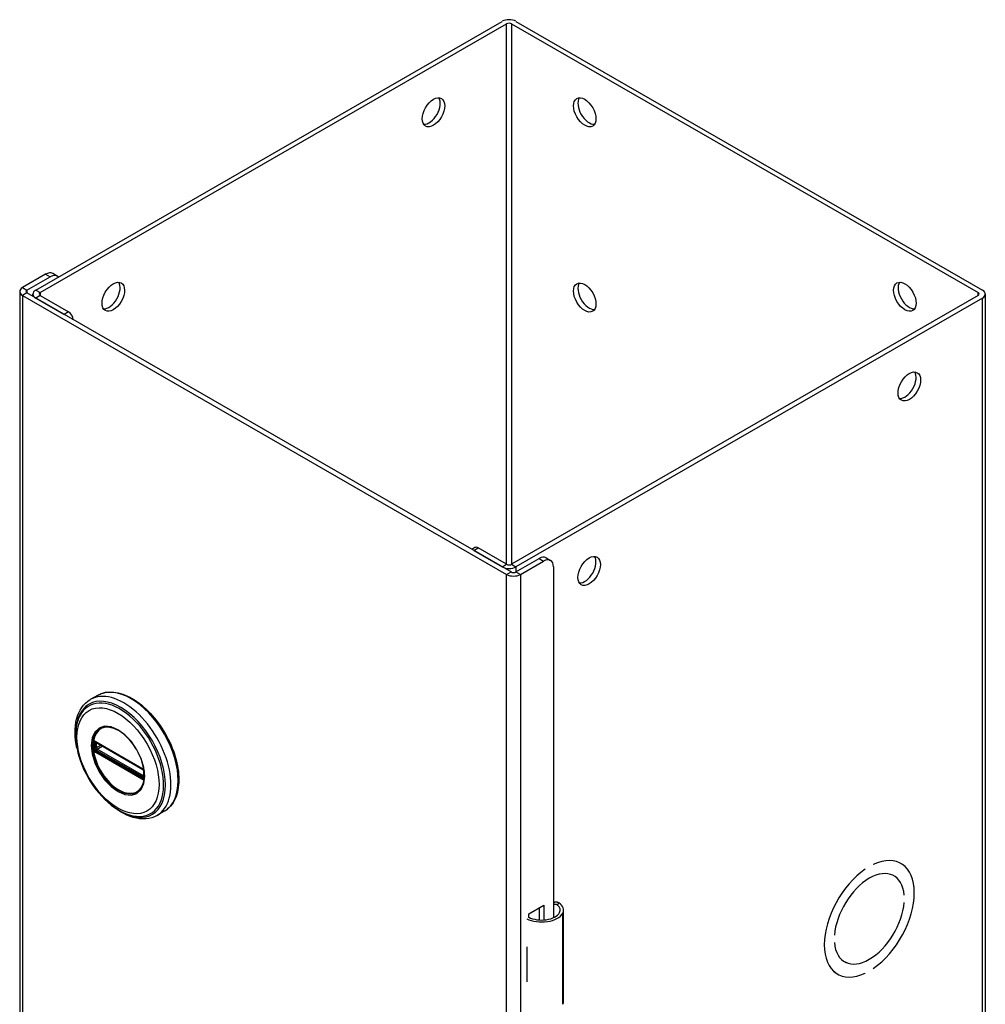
# Model space of a CAD drawing. Header units: inches. Extents: x 0.1 to 89.6, y -11 to 48.8.
# Tile 2 of 2: x 81.1 to 89.6, y 40.1 to 48.8. Entities that reach past the tile are written whole.
import ezdxf

# ---------------------------------------------------------------- set-up
doc = ezdxf.new("R2010")
doc.units = ezdxf.units.IN
doc.header["$MEASUREMENT"] = 0
doc.layers.add('Visible Edges(ANSI)', color=7, linetype='Continuous', lineweight=25)
doc.layers.add('Visible Tangent Edges(ANSI)', color=7, linetype='Continuous', lineweight=25)

msp = doc.modelspace()

# ---------------------------------------------------------------- linework, layer by layer
at = {"layer": 'Visible Edges(ANSI)'}
for p, q in [((81.1932, 46.4472), (85.3143, 48.8203)), ((81.2321, 46.4248), (85.3531, 48.7979)), ((85.397, 48.7979), (89.518, 46.4248)), ((85.4359, 48.8203), (89.5569, 46.4472)), ((81.2809, 46.5872), (81.0766, 46.4695)), ((81.1155, 46.4472), (81.3198, 46.5648)), ((81.3822, 46.571), (81.3433, 46.5934)), ((81.0514, 46.4345), (81.0514, 26.8134)), ((81.0766, 46.3995), (85.3531, 43.9368)), ((85.392, 43.9592), (81.1155, 46.4219)), ((81.168, 46.3916), (81.168, 46.4121)), ((81.1932, 46.3771), (81.4436, 46.233)), ((81.2321, 46.3995), (81.4824, 46.2554)), ((89.518, 46.3995), (85.397, 44.0264)), ((89.5569, 46.3771), (85.4359, 44.004)), ((89.5821, 46.4121), (89.5821, 26.791)), ((85.0729, 44.1735), (85.0464, 44.1582)), ((85.3531, 44.0264), (85.1028, 44.1705)), ((85.0639, 44.1481), (85.3143, 44.004)), ((85.4359, 43.9592), (85.6402, 44.0769)), ((85.7026, 44.083), (85.7415, 44.0606)), ((85.4748, 43.9368), (85.6791, 44.0545)), ((85.7675, 44.0032), (85.7675, 40.9066)), ((81.7395, 42.8692), (81.6755, 42.8323)), ((81.725, 42.4552), (81.72, 42.458)), ((81.725, 42.4552), (82.1331, 42.2202)), ((82.1401, 42.2124), (81.732, 42.4474)), ((82.1382, 42.2172), (82.1331, 42.2202)), ((82.1489, 42.2048), (82.1502, 42.2019)), ((82.149, 42.1596), (82.149, 42.1969)), ((82.1502, 42.2019), (82.1507, 42.2002)), ((82.1521, 42.1865), (82.1521, 42.1495)), ((82.1521, 42.1495), (82.152, 42.1436)), ((82.3289, 41.8457), (82.2649, 41.8088)), ((88.8324, 41.3865), (88.8377, 41.3834)), ((88.5216, 41.3337), (88.5217, 41.3337)), ((88.5217, 41.3337), (88.5217, 41.3337)), ((88.5924, 41.3744), (88.5924, 41.3745)), ((88.7706, 41.2778), (88.7753, 41.2751)), ((88.865, 41.1062), (88.8651, 41.1062)), ((88.8651, 41.1062), (88.865, 41.1061)), ((88.865, 41.0407), (88.8651, 41.0408)), ((85.5483, 40.9387), (85.6827, 41.016)), ((85.6438, 40.8857), (85.6438, 40.9937)), ((85.6827, 41.016), (85.6827, 40.8859)), ((85.857, 40.1697), (85.857, 40.9744)), ((85.5483, 40.9069), (85.5483, 40.9387)), ((88.249, 40.7514), (88.2491, 40.7514)), ((88.2491, 40.7514), (88.249, 40.7514)), ((88.249, 40.686), (88.2491, 40.686)), ((85.5328, 40.6466), (85.5328, 40.6152)), ((88.3341, 40.5197), (88.3388, 40.517)), ((88.5924, 40.4584), (88.5924, 40.4584)), ((85.5328, 40.3722), (85.5328, 40.3408)), ((88.2711, 40.4117), (88.2764, 40.4087)), ((88.5216, 40.4177), (88.5217, 40.4176)), ((88.5217, 40.4177), (88.5217, 40.4176))]:
    msp.add_line(p, q, dxfattribs=at)
at = {"layer": 'Visible Edges(ANSI)', "flags": 128}
for points in [[(81.7395, 42.8692), (81.7554, 42.8774), (81.7719, 42.8843), (81.7891, 42.8899), (81.8069, 42.8941), (81.8251, 42.8969), (81.8438, 42.8983), (81.863, 42.8984), (81.8824, 42.8971), (81.9021, 42.8945), (81.9221, 42.8905), (81.9423, 42.8853), (81.9627, 42.8788), (81.9832, 42.8711), (82.0037, 42.8622), (82.0243, 42.852), (82.0448, 42.8407), (82.0653, 42.8283), (82.0858, 42.8148), (82.106, 42.8002), (82.1261, 42.7845), (82.1459, 42.7679), (82.1655, 42.7503), (82.1848, 42.7318), (82.2037, 42.7124), (82.2222, 42.6922), (82.2403, 42.6713), (82.2579, 42.6496), (82.2749, 42.6272), (82.2914, 42.6042), (82.3074, 42.5806), (82.3226, 42.5565), (82.3373, 42.5319), (82.3512, 42.507), (82.3643, 42.4817), (82.3767, 42.4561), (82.3883, 42.4303), (82.3991, 42.4043), (82.4091, 42.3782), (82.4181, 42.352), (82.4263, 42.3258), (82.4336, 42.2998), (82.4399, 42.2738), (82.4453, 42.2481), (82.4497, 42.2225), (82.4532, 42.1973), (82.4556, 42.1725), (82.4571, 42.148), (82.4576, 42.124), (82.457, 42.1006), (82.4554, 42.0777), (82.4529, 42.0554), (82.4493, 42.0339), (82.4447, 42.013), (82.439, 41.9929), (82.4324, 41.9737), (82.4248, 41.9553), (82.4161, 41.9378), (82.4065, 41.9213), (82.3958, 41.9058), (82.3842, 41.8914), (82.3717, 41.8782), (82.3583, 41.8661), (82.344, 41.8552), (82.3289, 41.8457)], [(81.5574, 42.402), (81.5507, 42.4367), (81.5457, 42.471), (81.5425, 42.5047), (81.5411, 42.5377), (81.5416, 42.5698), (81.544, 42.601), (81.5484, 42.6312), (81.5546, 42.6602), (81.5629, 42.6878), (81.5731, 42.7141), (81.5853, 42.7387), (81.5996, 42.7616), (81.6158, 42.7826), (81.6339, 42.8015), (81.6539, 42.8181), (81.6755, 42.8323)], [(81.5847, 42.6926), (81.5782, 42.6794), (81.5723, 42.6657), (81.567, 42.6516), (81.5623, 42.637), (81.5547, 42.6065), (81.5495, 42.5746), (81.5467, 42.5415), (81.5462, 42.5071), (81.5479, 42.4718), (81.5519, 42.4357), (81.558, 42.399), (81.5663, 42.3619), (81.5767, 42.3244), (81.589, 42.2869), (81.6033, 42.2496), (81.6195, 42.2125), (81.6374, 42.176), (81.657, 42.1402), (81.6781, 42.1053), (81.7007, 42.0715), (81.7247, 42.0389), (81.7498, 42.0078), (81.776, 41.9783), (81.8032, 41.9505), (81.8312, 41.9247), (81.8598, 41.9009), (81.8891, 41.8794), (81.9187, 41.8602), (81.9487, 41.8434), (81.9788, 41.8292), (82.009, 41.8177), (82.0391, 41.809), (82.0541, 41.8057), (82.069, 41.8032), (82.0838, 41.8014), (82.0985, 41.8004)], [(82.1222, 42.0456), (82.1308, 42.0591), (82.1381, 42.0744), (82.1441, 42.0912), (82.1486, 42.1095), (82.1516, 42.129), (82.153, 42.1498), (82.153, 42.1717), (82.1514, 42.1943), (82.1482, 42.2177), (82.1435, 42.2417), (82.1373, 42.266), (82.1297, 42.2905), (82.1206, 42.315), (82.1102, 42.3395), (82.0985, 42.3636), (82.0857, 42.3871), (82.0717, 42.4101), (82.0567, 42.4324), (82.0408, 42.4536), (82.0242, 42.4737), (82.0068, 42.4926), (81.9888, 42.5102), (81.9705, 42.5263), (81.9519, 42.5407), (81.933, 42.5535), (81.9142, 42.5645), (81.8955, 42.5736), (81.8771, 42.5808), (81.859, 42.5861), (81.8415, 42.5894), (81.8246, 42.5907), (81.8086, 42.5901)], [(81.72, 42.458), (81.7181, 42.4589), (81.7169, 42.4592)], [(81.732, 42.4474), (81.731, 42.4479), (81.7306, 42.448)], [(82.1382, 42.2172), (82.1415, 42.2147), (82.1449, 42.2111)], [(82.149, 42.1969), (82.1484, 42.2008), (82.1463, 42.2057), (82.1432, 42.2099), (82.1401, 42.2124)], [(82.1449, 42.2111), (82.1471, 42.2081), (82.1489, 42.2048)], [(82.1489, 42.1581), (82.149, 42.1585), (82.149, 42.1596)], [(82.152, 42.1436), (82.1518, 42.1412), (82.1515, 42.1402)], [(82.2649, 41.8088), (82.2418, 41.7972), (82.2174, 41.7883), (82.1919, 41.7821), (82.1656, 41.7786), (82.1387, 41.7778), (82.1112, 41.7796), (82.0834, 41.7839), (82.0553, 41.7907), (82.0271, 41.7998), (81.9989, 41.8112), (81.9707, 41.8248), (81.9426, 41.8405), (81.9147, 41.8582), (81.8872, 41.8779), (81.8601, 41.8994), (81.8335, 41.9227)], [(85.8149, 41.0361), (85.8131, 41.0372), (85.8112, 41.0382), (85.8093, 41.0391), (85.8073, 41.04), (85.8053, 41.0408), (85.8033, 41.0414), (85.8013, 41.042), (85.7992, 41.0425), (85.7971, 41.0429), (85.795, 41.0432), (85.7929, 41.0434), (85.7908, 41.0435), (85.7887, 41.0435), (85.7866, 41.0433), (85.7845, 41.0431), (85.7825, 41.0427), (85.7805, 41.0423), (85.7785, 41.0418), (85.7765, 41.0411), (85.7746, 41.0404), (85.7728, 41.0396), (85.7709, 41.0387), (85.7692, 41.0378), (85.7675, 41.0367)], [(85.7675, 41.0253), (85.7691, 41.0257), (85.7706, 41.0261), (85.7722, 41.0264), (85.7737, 41.0266), (85.7753, 41.0267), (85.7768, 41.0268), (85.7784, 41.0268), (85.7799, 41.0268), (85.7814, 41.0267), (85.7829, 41.0265), (85.7844, 41.0263), (85.7859, 41.026), (85.7874, 41.0256), (85.7889, 41.0252), (85.7904, 41.0247), (85.7919, 41.0241), (85.7934, 41.0235), (85.7949, 41.0229), (85.7963, 41.0221), (85.7978, 41.0213), (85.7991, 41.0205), (85.8005, 41.0196), (85.8019, 41.0186), (85.8032, 41.0176)]]:
    msp.add_lwpolyline(points, dxfattribs=at)
at = {"layer": 'Visible Edges(ANSI)'}
for centre, major_axis, ratio, start_param, end_param in [((85.3751, 48.7853), (-0.086, 0), 0.575862, 3.926991, 5.497787), ((85.3751, 48.7853), (-0.031, 0), 0.575862, 3.926991, 5.497787), ((84.668, 48.0393), (-0.0701, -0.1218), 0.578093, 0.279911, 2.861682), ((86.0822, 48.0393), (-0.0701, 0.1218), 0.578093, 0.279911, 2.861682), ((81.2809, 46.485), (0.0624, 0.1083), 0.578093, 0, 0.783464), ((81.3198, 46.4626), (0.0624, 0.1083), 0.578093, 6.092291, 7.06665), ((81.8395, 46.4106), (-0.0701, -0.1218), 0.578093, 0.279911, 2.861682), ((86.0822, 46.4042), (-0.0701, 0.1218), 0.578093, 0.279911, 2.861682), ((88.9106, 46.4106), (-0.0701, 0.1218), 0.578093, 0.279911, 2.861682), ((81.1374, 46.4345), (-0.086, 0), 0.575862, 5.497787, 7.068583), ((81.1374, 46.4345), (-0.031, 0), 0.575862, 5.497787, 7.068583), ((81.254, 46.4121), (-0.086, 0), 0.575862, 5.497787, 7.068583), ((81.254, 46.4121), (-0.031, 0), 0.575862, 5.497787, 7.068583), ((89.4961, 46.4121), (0.031, 0), 0.575862, 5.497787, 7.068583), ((89.4961, 46.4121), (0.086, 0), 0.575862, 5.497787, 7.068583), ((81.4824, 46.2063), (-0.0299, 0.052), 0.578093, 4.015906, 5.499721), ((88.8717, 45.6186), (-0.0701, -0.1218), 0.578093, 0.279911, 2.861682), ((85.1028, 44.1215), (-0.0299, 0.052), 0.578093, 5.499721, 6.283185), ((85.6402, 43.9747), (0.0624, 0.1083), 0.578093, 0, 0.783464), ((85.6791, 43.9523), (0.0624, 0.1083), 0.578093, 5.495853, 7.06665), ((86.0433, 43.9898), (-0.0701, -0.1218), 0.578093, 0.279911, 2.861682), ((85.3751, 44.039), (0.086, 0), 0.575862, 3.926991, 5.497787), ((85.3751, 44.039), (-0.031, 0), 0.575862, 0.785398, 2.356194), ((85.414, 43.9718), (0.086, 0), 0.575862, 3.926991, 5.497787), ((85.414, 43.9718), (0.031, 0), 0.575862, 3.926991, 5.497787), ((88.557, 40.8961), (0.2807, 0.4875), 0.578093, 4.014063, 6.977643), ((88.557, 40.8961), (0.2807, 0.4874), 0.578093, 4.014079, 6.977628), ((88.557, 40.8961), (-0.2807, -0.4875), 0.578093, 4.014063, 6.977643), ((88.557, 40.8961), (-0.2807, -0.4874), 0.578093, 4.014079, 6.977628), ((88.557, 40.8961), (0.2183, 0.3791), 0.578093, 5.58741, 8.54589), ((88.557, 40.8961), (0.2183, 0.379), 0.578093, 5.587431, 8.545869), ((85.6995, 40.9744), (0.1575, 0), 0.575862, 5.96475, 7.032103), ((88.557, 40.8961), (-0.2183, -0.3791), 0.578093, 5.58741, 8.54589), ((88.557, 40.8961), (-0.2183, -0.379), 0.578093, 5.587431, 8.545869), ((85.6621, 40.9815), (0.1673, 0), 0.575862, 3.964134, 5.96475), ((85.6995, 40.9744), (0.128, 0), 0.575862, 5.96475, 6.909947), ((85.6621, 40.9815), (0.1969, 0), 0.575862, 3.983372, 5.96475), ((85.6621, 40.732), (0.1969, 0), 0.575862, 3.983372, 3.995195), ((85.593, 40.655), (-0.0917, 0), 0.575862, 0.828235, 0.853602), ((85.593, 40.412), (0.0917, 0), 0.575862, 3.969828, 3.995195), ((85.6621, 40.4263), (-0.1969, 0), 0.575862, 0.841779, 0.853602), ((85.6995, 40.1697), (0.1575, 0), 0.575862, 5.96475, 6.283185)]:
    msp.add_ellipse(centre, major_axis=major_axis, ratio=ratio, start_param=start_param, end_param=end_param, dxfattribs=at)
for centre, major_axis in [((84.7069, 48.0169), (0.0701, 0.1218)), ((86.0433, 48.0169), (-0.0701, 0.1218)), ((81.8784, 46.3882), (0.0701, 0.1218)), ((86.0433, 46.3818), (-0.0701, 0.1218)), ((88.8717, 46.3882), (-0.0701, 0.1218)), ((88.9106, 45.5962), (0.0701, 0.1218)), ((86.0822, 43.9674), (0.0701, 0.1218))]:
    msp.add_ellipse(centre, major_axis=major_axis, ratio=0.578093, dxfattribs=at)
at = {"layer": 'Visible Tangent Edges(ANSI)'}
for p, q in [((85.3531, 44.0264), (85.3531, 48.7979)), ((85.397, 48.7979), (85.397, 44.0264)), ((81.2809, 46.5872), (81.3198, 46.5648)), ((81.0766, 46.4695), (81.1155, 46.4472)), ((81.1155, 46.4472), (81.1155, 46.4219)), ((81.1932, 46.4472), (81.2321, 46.4248)), ((81.2321, 46.4248), (81.2321, 46.3995)), ((89.518, 46.3995), (89.518, 46.4248)), ((81.1155, 46.4219), (81.0766, 46.3995)), ((81.0766, 46.3995), (81.0766, 26.7784)), ((81.2321, 46.3995), (81.1932, 46.3771)), ((89.5569, 26.756), (89.5569, 46.3771)), ((81.4824, 46.2554), (81.4436, 46.233)), ((85.0639, 44.1481), (85.1028, 44.1705)), ((85.6402, 44.0769), (85.6791, 44.0545)), ((85.3143, 44.004), (85.3531, 44.0264)), ((85.397, 44.0264), (85.4359, 44.004)), ((85.4359, 44.004), (85.4359, 43.9592)), ((85.3531, 43.9368), (85.392, 43.9592)), ((85.3531, 24.3157), (85.3531, 43.9368)), ((85.4359, 43.9592), (85.4748, 43.9368)), ((85.4748, 43.9368), (85.4748, 24.3157)), ((81.7171, 42.4061), (81.7171, 42.4433)), ((82.1311, 42.2247), (81.723, 42.4597)), ((81.7297, 42.4437), (81.7344, 42.446)), ((81.7297, 42.4064), (81.7297, 42.4437)), ((81.7664, 42.4276), (81.7297, 42.4064)), ((81.73, 42.4508), (82.1381, 42.2159)), ((81.723, 42.3667), (82.1311, 42.1317)), ((82.1346, 42.1408), (81.7265, 42.3758)), ((82.1381, 42.1487), (81.73, 42.3837)), ((81.7367, 42.3944), (81.7804, 42.4196)), ((82.1447, 42.1594), (81.7367, 42.3944)), ((82.151, 42.1935), (82.151, 42.1562)), ((82.149, 42.1623), (82.1447, 42.1594)), ((85.8032, 41.0176), (85.8149, 41.0361)), ((85.8491, 40.1413), (85.8491, 40.946)), ((85.5328, 40.6152), (85.5328, 40.3722))]:
    msp.add_line(p, q, dxfattribs=at)
at = {"layer": 'Visible Tangent Edges(ANSI)', "flags": 128}
for points in [[(81.684, 42.4276), (81.6921, 42.3524), (81.7157, 42.273), (81.7532, 42.1948), (81.8021, 42.1233), (81.859, 42.0633), (81.9201, 42.0191), (81.9812, 41.9931), (82.0382, 41.9874), (82.0869, 42.0029), (82.1244, 42.0378), (82.1481, 42.09), (82.156, 42.1561), (82.1479, 42.2313), (82.1244, 42.3107), (82.0866, 42.3889), (82.0378, 42.4604), (81.9809, 42.5203), (81.9198, 42.5647), (81.8586, 42.5906), (81.8017, 42.5959), (81.7529, 42.5806), (81.7155, 42.5456), (81.692, 42.4934), (81.684, 42.4276)], [(81.6952, 42.4265), (81.6955, 42.4378), (81.6961, 42.4489), (81.6972, 42.4597), (81.6987, 42.4702), (81.7006, 42.4803), (81.7029, 42.4902), (81.7057, 42.4996), (81.7088, 42.5087), (81.7124, 42.5173), (81.7164, 42.5256), (81.7208, 42.5334), (81.7256, 42.5408), (81.7307, 42.5477), (81.7362, 42.5541), (81.742, 42.5601), (81.7482, 42.5656), (81.7548, 42.5705), (81.7616, 42.5749), (81.7687, 42.5788), (81.7762, 42.5821), (81.7839, 42.5849), (81.7919, 42.5872), (81.8001, 42.5889), (81.8086, 42.59)], [(82.122, 42.0457), (82.1082, 42.0298), (82.0922, 42.0169), (82.0743, 42.0072), (82.0546, 42.0009), (82.0333, 41.9981), (82.0107, 41.999), (81.9871, 42.0033), (81.9628, 42.0111), (81.9381, 42.0221), (81.9132, 42.0363), (81.8884, 42.0534), (81.8641, 42.0734), (81.8404, 42.0961), (81.8178, 42.1212), (81.7964, 42.1483), (81.7765, 42.1771), (81.7584, 42.2073), (81.7423, 42.2386), (81.7282, 42.2705), (81.7165, 42.3026), (81.7073, 42.3346), (81.7007, 42.3663), (81.6966, 42.3971), (81.6952, 42.4265)], [(81.7004, 42.4446), (81.7003, 42.4431), (81.7003, 42.4416), (81.7003, 42.4401), (81.7002, 42.4386), (81.7002, 42.437), (81.7002, 42.4355), (81.7002, 42.434), (81.7001, 42.4325), (81.7001, 42.4309), (81.7001, 42.4294), (81.7001, 42.4279), (81.7001, 42.4263), (81.7001, 42.4248), (81.7001, 42.4232), (81.7001, 42.4217), (81.7001, 42.4201), (81.7002, 42.4186), (81.7002, 42.417), (81.7002, 42.4154), (81.7002, 42.4139), (81.7003, 42.4123), (81.7003, 42.4107), (81.7003, 42.4092), (81.7004, 42.4076)], [(81.7006, 42.4503), (81.7006, 42.4501), (81.7006, 42.4498), (81.7006, 42.4496), (81.7006, 42.4493), (81.7006, 42.4491), (81.7006, 42.4489), (81.7005, 42.4486), (81.7005, 42.4484), (81.7005, 42.4482), (81.7005, 42.4479), (81.7005, 42.4477), (81.7005, 42.4474), (81.7005, 42.4472), (81.7005, 42.447), (81.7005, 42.4467), (81.7005, 42.4465), (81.7004, 42.4463), (81.7004, 42.446), (81.7004, 42.4458), (81.7004, 42.4455), (81.7004, 42.4453), (81.7004, 42.4451), (81.7004, 42.4448), (81.7004, 42.4446)], [(81.7024, 42.4604), (81.7023, 42.46), (81.7022, 42.4596), (81.7021, 42.4592), (81.702, 42.4589), (81.7019, 42.4585), (81.7018, 42.4581), (81.7017, 42.4577), (81.7016, 42.4573), (81.7015, 42.4569), (81.7014, 42.4565), (81.7013, 42.456), (81.7012, 42.4556), (81.7011, 42.4552), (81.7011, 42.4548), (81.701, 42.4543), (81.7009, 42.4539), (81.7009, 42.4534), (81.7008, 42.453), (81.7008, 42.4525), (81.7007, 42.4521), (81.7007, 42.4516), (81.7007, 42.4512), (81.7006, 42.4507), (81.7006, 42.4503)], [(81.7033, 42.4629), (81.7032, 42.4628), (81.7032, 42.4627), (81.7032, 42.4626), (81.7031, 42.4625), (81.7031, 42.4624), (81.7031, 42.4623), (81.703, 42.4622), (81.703, 42.4621), (81.7029, 42.462), (81.7029, 42.4619), (81.7029, 42.4618), (81.7028, 42.4617), (81.7028, 42.4616), (81.7028, 42.4614), (81.7027, 42.4613), (81.7027, 42.4612), (81.7027, 42.4611), (81.7026, 42.461), (81.7026, 42.4609), (81.7025, 42.4608), (81.7025, 42.4607), (81.7025, 42.4606), (81.7024, 42.4605), (81.7024, 42.4604)], [(81.7085, 42.465), (81.7082, 42.465), (81.708, 42.465), (81.7077, 42.4649), (81.7075, 42.4649), (81.7073, 42.4648), (81.707, 42.4648), (81.7068, 42.4647), (81.7066, 42.4647), (81.7063, 42.4646), (81.7061, 42.4645), (81.7059, 42.4644), (81.7057, 42.4643), (81.7055, 42.4642), (81.7052, 42.4642), (81.705, 42.4641), (81.7048, 42.4639), (81.7046, 42.4638), (81.7044, 42.4637), (81.7042, 42.4636), (81.704, 42.4635), (81.7038, 42.4633), (81.7036, 42.4632), (81.7035, 42.463), (81.7033, 42.4629)], [(81.7081, 42.45), (81.7081, 42.4504), (81.7081, 42.4507), (81.7081, 42.451), (81.7082, 42.4513), (81.7082, 42.4516), (81.7082, 42.4519), (81.7083, 42.4522), (81.7083, 42.4525), (81.7084, 42.4528), (81.7085, 42.4531), (81.7085, 42.4534), (81.7086, 42.4537), (81.7087, 42.4539), (81.7088, 42.4542), (81.7089, 42.4544), (81.7091, 42.4547), (81.7092, 42.4549), (81.7093, 42.4552), (81.7094, 42.4554), (81.7096, 42.4557), (81.7097, 42.4559), (81.7099, 42.4561), (81.71, 42.4563), (81.7102, 42.4565)], [(81.7083, 42.4442), (81.7083, 42.4445), (81.7082, 42.4447), (81.7082, 42.4449), (81.7082, 42.4452), (81.7082, 42.4454), (81.7082, 42.4457), (81.7082, 42.4459), (81.7082, 42.4461), (81.7082, 42.4464), (81.7082, 42.4466), (81.7082, 42.4469), (81.7082, 42.4471), (81.7082, 42.4473), (81.7082, 42.4476), (81.7082, 42.4478), (81.7082, 42.4481), (81.7082, 42.4483), (81.7082, 42.4485), (81.7082, 42.4488), (81.7082, 42.449), (81.7082, 42.4493), (81.7081, 42.4495), (81.7081, 42.4498), (81.7081, 42.45)], [(81.7083, 42.4069), (81.7083, 42.4085), (81.7083, 42.4101), (81.7083, 42.4116), (81.7083, 42.4132), (81.7083, 42.4147), (81.7084, 42.4163), (81.7084, 42.4178), (81.7084, 42.4194), (81.7084, 42.4209), (81.7084, 42.4225), (81.7084, 42.424), (81.7084, 42.4256), (81.7084, 42.4272), (81.7084, 42.4287), (81.7084, 42.4303), (81.7084, 42.4318), (81.7084, 42.4334), (81.7084, 42.4349), (81.7083, 42.4365), (81.7083, 42.438), (81.7083, 42.4396), (81.7083, 42.4411), (81.7083, 42.4427), (81.7083, 42.4442)], [(81.7178, 42.4626), (81.7174, 42.4628), (81.717, 42.463), (81.7166, 42.4632), (81.7162, 42.4634), (81.7158, 42.4636), (81.7154, 42.4638), (81.715, 42.464), (81.7146, 42.4641), (81.7142, 42.4642), (81.7138, 42.4644), (81.7134, 42.4645), (81.713, 42.4646), (81.7126, 42.4647), (81.7122, 42.4648), (81.7118, 42.4648), (81.7114, 42.4649), (81.711, 42.465), (81.7107, 42.465), (81.7103, 42.465), (81.7099, 42.4651), (81.7095, 42.4651), (81.7092, 42.4651), (81.7088, 42.465), (81.7085, 42.465)], [(81.7102, 42.4565), (81.7102, 42.4566), (81.7103, 42.4566), (81.7103, 42.4567), (81.7104, 42.4567), (81.7104, 42.4568), (81.7105, 42.4569), (81.7105, 42.4569), (81.7106, 42.457), (81.7106, 42.457), (81.7107, 42.4571), (81.7107, 42.4571), (81.7108, 42.4572), (81.7108, 42.4573), (81.7109, 42.4573), (81.7109, 42.4574), (81.711, 42.4574), (81.711, 42.4575), (81.7111, 42.4575), (81.7112, 42.4576), (81.7112, 42.4576), (81.7113, 42.4577), (81.7113, 42.4577), (81.7114, 42.4578), (81.7114, 42.4578)], [(81.7114, 42.4578), (81.7116, 42.4579), (81.7117, 42.458), (81.7118, 42.4581), (81.7119, 42.4582), (81.7121, 42.4583), (81.7122, 42.4584), (81.7123, 42.4584), (81.7125, 42.4585), (81.7126, 42.4586), (81.7128, 42.4587), (81.7129, 42.4587), (81.7131, 42.4588), (81.7132, 42.4588), (81.7134, 42.4589), (81.7135, 42.459), (81.7137, 42.459), (81.7138, 42.459), (81.714, 42.4591), (81.7141, 42.4591), (81.7143, 42.4592), (81.7145, 42.4592), (81.7146, 42.4592), (81.7148, 42.4592), (81.715, 42.4592)], [(81.715, 42.4592), (81.715, 42.4593), (81.7151, 42.4593), (81.7152, 42.4593), (81.7153, 42.4593), (81.7154, 42.4593), (81.7154, 42.4593), (81.7155, 42.4593), (81.7156, 42.4593), (81.7157, 42.4593), (81.7157, 42.4593), (81.7158, 42.4593), (81.7159, 42.4593), (81.716, 42.4593), (81.7161, 42.4593), (81.7161, 42.4593), (81.7162, 42.4593), (81.7163, 42.4593), (81.7164, 42.4592), (81.7165, 42.4592), (81.7165, 42.4592), (81.7166, 42.4592), (81.7167, 42.4592), (81.7168, 42.4592), (81.7169, 42.4592)], [(81.7171, 42.4433), (81.7171, 42.4436), (81.7171, 42.4439), (81.7171, 42.4441), (81.7171, 42.4444), (81.7171, 42.4446), (81.7171, 42.4449), (81.7171, 42.4451), (81.7172, 42.4454), (81.7172, 42.4456), (81.7172, 42.4459), (81.7172, 42.4461), (81.7172, 42.4463), (81.7172, 42.4466), (81.7173, 42.4468), (81.7173, 42.447), (81.7173, 42.4473), (81.7173, 42.4475), (81.7174, 42.4477), (81.7174, 42.4479), (81.7174, 42.4481), (81.7175, 42.4484), (81.7175, 42.4486), (81.7175, 42.4488), (81.7176, 42.449)], [(81.7176, 42.449), (81.7176, 42.4491), (81.7176, 42.4493), (81.7177, 42.4494), (81.7177, 42.4496), (81.7177, 42.4497), (81.7178, 42.4499), (81.7178, 42.45), (81.7179, 42.4501), (81.7179, 42.4503), (81.718, 42.4504), (81.718, 42.4505), (81.7181, 42.4507), (81.7181, 42.4508), (81.7182, 42.4509), (81.7183, 42.451), (81.7183, 42.4512), (81.7184, 42.4513), (81.7185, 42.4514), (81.7185, 42.4515), (81.7186, 42.4516), (81.7187, 42.4517), (81.7188, 42.4518), (81.7189, 42.4519), (81.7189, 42.452)], [(81.723, 42.4597), (81.7228, 42.4598), (81.7226, 42.4599), (81.7224, 42.4601), (81.7221, 42.4602), (81.7219, 42.4603), (81.7217, 42.4604), (81.7215, 42.4606), (81.7213, 42.4607), (81.7211, 42.4608), (81.7208, 42.4609), (81.7206, 42.461), (81.7204, 42.4612), (81.7202, 42.4613), (81.72, 42.4614), (81.7198, 42.4615), (81.7195, 42.4616), (81.7193, 42.4618), (81.7191, 42.4619), (81.7189, 42.462), (81.7187, 42.4621), (81.7185, 42.4622), (81.7183, 42.4624), (81.718, 42.4625), (81.7178, 42.4626)], [(81.7215, 42.4535), (81.7216, 42.4535), (81.7217, 42.4535), (81.7218, 42.4535), (81.722, 42.4536), (81.7221, 42.4536), (81.7222, 42.4536), (81.7224, 42.4536), (81.7225, 42.4536), (81.7226, 42.4536), (81.7228, 42.4536), (81.7229, 42.4536), (81.7231, 42.4536), (81.7232, 42.4535), (81.7233, 42.4535), (81.7235, 42.4535), (81.7236, 42.4535), (81.7238, 42.4534), (81.7239, 42.4534), (81.7241, 42.4534), (81.7242, 42.4533), (81.7243, 42.4533), (81.7245, 42.4533), (81.7246, 42.4532), (81.7248, 42.4532)], [(81.7248, 42.4532), (81.725, 42.4531), (81.7252, 42.453), (81.7254, 42.453), (81.7256, 42.4529), (81.7258, 42.4528), (81.726, 42.4527), (81.7262, 42.4527), (81.7265, 42.4526), (81.7267, 42.4525), (81.7269, 42.4524), (81.7271, 42.4523), (81.7273, 42.4522), (81.7276, 42.4521), (81.7278, 42.452), (81.728, 42.4519), (81.7282, 42.4518), (81.7284, 42.4517), (81.7287, 42.4516), (81.7289, 42.4515), (81.7291, 42.4513), (81.7293, 42.4512), (81.7296, 42.4511), (81.7298, 42.451), (81.73, 42.4508)], [(81.7004, 42.4076), (81.7004, 42.4073), (81.7004, 42.4071), (81.7004, 42.4068), (81.7004, 42.4066), (81.7004, 42.4063), (81.7004, 42.4061), (81.7004, 42.4058), (81.7005, 42.4056), (81.7005, 42.4053), (81.7005, 42.4051), (81.7005, 42.4048), (81.7005, 42.4046), (81.7005, 42.4043), (81.7005, 42.4041), (81.7005, 42.4038), (81.7005, 42.4036), (81.7005, 42.4033), (81.7006, 42.403), (81.7006, 42.4028), (81.7006, 42.4025), (81.7006, 42.4023), (81.7006, 42.402), (81.7006, 42.4018), (81.7006, 42.4015)], [(81.7006, 42.4015), (81.7006, 42.401), (81.7007, 42.4005), (81.7007, 42.4001), (81.7007, 42.3996), (81.7008, 42.3991), (81.7008, 42.3986), (81.7009, 42.3981), (81.701, 42.3976), (81.701, 42.3971), (81.7011, 42.3966), (81.7012, 42.3961), (81.7012, 42.3956), (81.7013, 42.3951), (81.7014, 42.3946), (81.7015, 42.3941), (81.7016, 42.3936), (81.7017, 42.3931), (81.7018, 42.3926), (81.7019, 42.3921), (81.702, 42.3916), (81.7021, 42.3911), (81.7022, 42.3907), (81.7023, 42.3902), (81.7024, 42.3897)], [(81.7024, 42.3897), (81.7024, 42.3896), (81.7025, 42.3894), (81.7025, 42.3893), (81.7025, 42.3891), (81.7026, 42.389), (81.7026, 42.3888), (81.7027, 42.3887), (81.7027, 42.3885), (81.7027, 42.3884), (81.7028, 42.3882), (81.7028, 42.3881), (81.7028, 42.3879), (81.7029, 42.3878), (81.7029, 42.3877), (81.7029, 42.3875), (81.703, 42.3874), (81.703, 42.3872), (81.7031, 42.3871), (81.7031, 42.3869), (81.7031, 42.3868), (81.7032, 42.3866), (81.7032, 42.3865), (81.7032, 42.3864), (81.7033, 42.3862)], [(81.7033, 42.3862), (81.7035, 42.3859), (81.7036, 42.3855), (81.7038, 42.3851), (81.704, 42.3848), (81.7042, 42.3844), (81.7044, 42.3841), (81.7046, 42.3837), (81.7048, 42.3834), (81.705, 42.3831), (81.7052, 42.3827), (81.7055, 42.3824), (81.7057, 42.382), (81.7059, 42.3817), (81.7061, 42.3814), (81.7063, 42.381), (81.7066, 42.3807), (81.7068, 42.3804), (81.707, 42.38), (81.7073, 42.3797), (81.7075, 42.3794), (81.7077, 42.3791), (81.708, 42.3788), (81.7082, 42.3784), (81.7085, 42.3781)], [(81.7081, 42.401), (81.7081, 42.4013), (81.7081, 42.4015), (81.7082, 42.4018), (81.7082, 42.402), (81.7082, 42.4023), (81.7082, 42.4025), (81.7082, 42.4028), (81.7082, 42.403), (81.7082, 42.4033), (81.7082, 42.4035), (81.7082, 42.4038), (81.7082, 42.404), (81.7082, 42.4043), (81.7082, 42.4045), (81.7082, 42.4048), (81.7082, 42.405), (81.7082, 42.4052), (81.7082, 42.4055), (81.7082, 42.4057), (81.7082, 42.406), (81.7082, 42.4062), (81.7082, 42.4065), (81.7083, 42.4067), (81.7083, 42.4069)], [(81.7102, 42.3926), (81.71, 42.3929), (81.7099, 42.3933), (81.7097, 42.3936), (81.7096, 42.394), (81.7094, 42.3944), (81.7093, 42.3947), (81.7092, 42.3951), (81.7091, 42.3954), (81.709, 42.3958), (81.7088, 42.3961), (81.7087, 42.3965), (81.7086, 42.3969), (81.7086, 42.3972), (81.7085, 42.3976), (81.7084, 42.3979), (81.7083, 42.3983), (81.7083, 42.3986), (81.7082, 42.399), (81.7082, 42.3993), (81.7082, 42.3996), (81.7081, 42.4), (81.7081, 42.4003), (81.7081, 42.4007), (81.7081, 42.401)], [(81.7085, 42.3781), (81.7088, 42.3777), (81.7092, 42.3773), (81.7095, 42.3768), (81.7099, 42.3764), (81.7103, 42.376), (81.7107, 42.3756), (81.711, 42.3752), (81.7114, 42.3748), (81.7118, 42.3745), (81.7122, 42.3741), (81.7126, 42.3737), (81.713, 42.3734), (81.7134, 42.373), (81.7138, 42.3727), (81.7142, 42.3723), (81.7146, 42.372), (81.715, 42.3717), (81.7154, 42.3714), (81.7158, 42.3711), (81.7162, 42.3708), (81.7166, 42.3705), (81.717, 42.3703), (81.7174, 42.37), (81.7178, 42.3698)], [(81.7114, 42.3899), (81.7114, 42.3901), (81.7113, 42.3902), (81.7113, 42.3903), (81.7112, 42.3904), (81.7112, 42.3905), (81.7111, 42.3906), (81.711, 42.3907), (81.711, 42.3908), (81.7109, 42.3909), (81.7109, 42.391), (81.7108, 42.3912), (81.7108, 42.3913), (81.7107, 42.3914), (81.7107, 42.3915), (81.7106, 42.3916), (81.7106, 42.3917), (81.7105, 42.3918), (81.7105, 42.3919), (81.7104, 42.392), (81.7104, 42.3921), (81.7103, 42.3923), (81.7103, 42.3924), (81.7102, 42.3925), (81.7102, 42.3926)], [(81.715, 42.3844), (81.7148, 42.3846), (81.7146, 42.3849), (81.7145, 42.3851), (81.7143, 42.3853), (81.7141, 42.3855), (81.714, 42.3857), (81.7138, 42.3859), (81.7137, 42.3862), (81.7135, 42.3864), (81.7134, 42.3866), (81.7132, 42.3869), (81.7131, 42.3871), (81.7129, 42.3873), (81.7128, 42.3876), (81.7126, 42.3878), (81.7125, 42.388), (81.7123, 42.3883), (81.7122, 42.3885), (81.7121, 42.3887), (81.7119, 42.389), (81.7118, 42.3892), (81.7117, 42.3895), (81.7116, 42.3897), (81.7114, 42.3899)], [(81.7214, 42.3787), (81.7211, 42.3789), (81.7208, 42.379), (81.7206, 42.3792), (81.7203, 42.3794), (81.72, 42.3796), (81.7197, 42.3798), (81.7194, 42.38), (81.7192, 42.3802), (81.7189, 42.3805), (81.7186, 42.3807), (81.7183, 42.3809), (81.7181, 42.3812), (81.7178, 42.3814), (81.7175, 42.3817), (81.7173, 42.3819), (81.717, 42.3822), (81.7167, 42.3824), (81.7165, 42.3827), (81.7162, 42.383), (81.716, 42.3833), (81.7157, 42.3835), (81.7155, 42.3838), (81.7152, 42.3841), (81.715, 42.3844)], [(81.7176, 42.3997), (81.7175, 42.4), (81.7175, 42.4002), (81.7175, 42.4005), (81.7174, 42.4008), (81.7174, 42.401), (81.7174, 42.4013), (81.7173, 42.4015), (81.7173, 42.4018), (81.7173, 42.4021), (81.7173, 42.4023), (81.7172, 42.4026), (81.7172, 42.4029), (81.7172, 42.4031), (81.7172, 42.4034), (81.7172, 42.4037), (81.7172, 42.4039), (81.7171, 42.4042), (81.7171, 42.4045), (81.7171, 42.4047), (81.7171, 42.405), (81.7171, 42.4053), (81.7171, 42.4055), (81.7171, 42.4058), (81.7171, 42.4061)], [(81.7189, 42.3951), (81.7189, 42.3953), (81.7188, 42.3955), (81.7187, 42.3957), (81.7186, 42.3959), (81.7185, 42.3961), (81.7185, 42.3963), (81.7184, 42.3965), (81.7183, 42.3967), (81.7183, 42.3969), (81.7182, 42.397), (81.7181, 42.3972), (81.7181, 42.3974), (81.718, 42.3976), (81.718, 42.3978), (81.7179, 42.398), (81.7179, 42.3982), (81.7178, 42.3984), (81.7178, 42.3986), (81.7177, 42.3988), (81.7177, 42.399), (81.7177, 42.3992), (81.7176, 42.3994), (81.7176, 42.3995), (81.7176, 42.3997)], [(81.7178, 42.3698), (81.718, 42.3696), (81.7183, 42.3695), (81.7185, 42.3694), (81.7187, 42.3693), (81.7189, 42.3691), (81.7191, 42.369), (81.7193, 42.3689), (81.7195, 42.3687), (81.7198, 42.3686), (81.72, 42.3685), (81.7202, 42.3684), (81.7204, 42.3682), (81.7206, 42.3681), (81.7208, 42.368), (81.7211, 42.3678), (81.7213, 42.3677), (81.7215, 42.3676), (81.7217, 42.3675), (81.7219, 42.3673), (81.7221, 42.3672), (81.7224, 42.3671), (81.7226, 42.367), (81.7228, 42.3668), (81.723, 42.3667)], [(81.7265, 42.3758), (81.7263, 42.3759), (81.7261, 42.376), (81.7259, 42.3761), (81.7257, 42.3763), (81.7255, 42.3764), (81.7253, 42.3765), (81.7251, 42.3766), (81.7249, 42.3767), (81.7247, 42.3769), (81.7244, 42.377), (81.7242, 42.3771), (81.724, 42.3772), (81.7238, 42.3773), (81.7236, 42.3775), (81.7234, 42.3776), (81.7232, 42.3777), (81.7229, 42.3778), (81.7227, 42.378), (81.7225, 42.3781), (81.7223, 42.3782), (81.7221, 42.3783), (81.7219, 42.3785), (81.7216, 42.3786), (81.7214, 42.3787)], [(81.7248, 42.3872), (81.7246, 42.3874), (81.7245, 42.3875), (81.7243, 42.3876), (81.7242, 42.3877), (81.7241, 42.3879), (81.7239, 42.388), (81.7238, 42.3881), (81.7236, 42.3883), (81.7235, 42.3884), (81.7233, 42.3885), (81.7232, 42.3887), (81.7231, 42.3888), (81.7229, 42.389), (81.7228, 42.3891), (81.7226, 42.3893), (81.7225, 42.3894), (81.7224, 42.3896), (81.7222, 42.3897), (81.7221, 42.3899), (81.722, 42.3901), (81.7218, 42.3902), (81.7217, 42.3904), (81.7216, 42.3906), (81.7215, 42.3907)], [(81.73, 42.3837), (81.7298, 42.3838), (81.7296, 42.3839), (81.7293, 42.3841), (81.7291, 42.3842), (81.7289, 42.3843), (81.7287, 42.3845), (81.7285, 42.3846), (81.7282, 42.3848), (81.728, 42.3849), (81.7278, 42.3851), (81.7276, 42.3852), (81.7273, 42.3854), (81.7271, 42.3855), (81.7269, 42.3857), (81.7267, 42.3858), (81.7265, 42.386), (81.7262, 42.3861), (81.726, 42.3863), (81.7258, 42.3864), (81.7256, 42.3866), (81.7254, 42.3868), (81.7252, 42.3869), (81.725, 42.3871), (81.7248, 42.3872)], [(82.1362, 42.2217), (82.136, 42.2218), (82.1358, 42.2219), (82.1356, 42.222), (82.1354, 42.2222), (82.1352, 42.2223), (82.1349, 42.2224), (82.1347, 42.2226), (82.1345, 42.2227), (82.1343, 42.2228), (82.1341, 42.2229), (82.1339, 42.2231), (82.1336, 42.2232), (82.1334, 42.2233), (82.1332, 42.2234), (82.133, 42.2236), (82.1328, 42.2237), (82.1326, 42.2238), (82.1324, 42.224), (82.1321, 42.2241), (82.1319, 42.2242), (82.1317, 42.2243), (82.1315, 42.2245), (82.1313, 42.2246), (82.1311, 42.2247)], [(82.1456, 42.2133), (82.1452, 42.2137), (82.1449, 42.2142), (82.1445, 42.2146), (82.1442, 42.215), (82.1438, 42.2154), (82.1434, 42.2158), (82.143, 42.2162), (82.1426, 42.2166), (82.1423, 42.217), (82.1419, 42.2173), (82.1415, 42.2177), (82.1411, 42.2181), (82.1407, 42.2184), (82.1403, 42.2187), (82.1399, 42.2191), (82.1395, 42.2194), (82.1391, 42.2197), (82.1387, 42.22), (82.1383, 42.2203), (82.1379, 42.2206), (82.1375, 42.2209), (82.1371, 42.2212), (82.1366, 42.2214), (82.1362, 42.2217)], [(82.1381, 42.2159), (82.1383, 42.2157), (82.1385, 42.2156), (82.1388, 42.2155), (82.139, 42.2153), (82.1392, 42.2152), (82.1394, 42.215), (82.1397, 42.2149), (82.1399, 42.2147), (82.1401, 42.2146), (82.1403, 42.2144), (82.1405, 42.2143), (82.1407, 42.2141), (82.141, 42.214), (82.1412, 42.2138), (82.1414, 42.2137), (82.1416, 42.2135), (82.1418, 42.2133), (82.142, 42.2132), (82.1422, 42.213), (82.1424, 42.2129), (82.1426, 42.2127), (82.1428, 42.2125), (82.143, 42.2124), (82.1432, 42.2122)], [(82.1432, 42.2122), (82.1434, 42.2121), (82.1435, 42.212), (82.1437, 42.2118), (82.1438, 42.2117), (82.1439, 42.2116), (82.1441, 42.2115), (82.1442, 42.2113), (82.1444, 42.2112), (82.1445, 42.211), (82.1446, 42.2109), (82.1448, 42.2108), (82.1449, 42.2106), (82.1451, 42.2105), (82.1452, 42.2103), (82.1453, 42.2102), (82.1455, 42.21), (82.1456, 42.2099), (82.1457, 42.2097), (82.1459, 42.2095), (82.146, 42.2094), (82.1461, 42.2092), (82.1463, 42.209), (82.1464, 42.2089), (82.1465, 42.2087)], [(82.1499, 42.2069), (82.1497, 42.2072), (82.1495, 42.2075), (82.1494, 42.2078), (82.1492, 42.2081), (82.149, 42.2083), (82.1489, 42.2086), (82.1487, 42.2089), (82.1485, 42.2092), (82.1484, 42.2094), (82.1482, 42.2097), (82.148, 42.21), (82.1478, 42.2102), (82.1477, 42.2105), (82.1475, 42.2108), (82.1473, 42.211), (82.1471, 42.2113), (82.1469, 42.2115), (82.1467, 42.2118), (82.1466, 42.212), (82.1464, 42.2123), (82.1462, 42.2125), (82.146, 42.2128), (82.1458, 42.213), (82.1456, 42.2133)], [(82.149, 42.2043), (82.1491, 42.2041), (82.1492, 42.2039), (82.1493, 42.2038), (82.1494, 42.2036), (82.1494, 42.2034), (82.1495, 42.2032), (82.1496, 42.203), (82.1496, 42.2028), (82.1497, 42.2026), (82.1498, 42.2024), (82.1498, 42.2022), (82.1499, 42.202), (82.15, 42.2018), (82.15, 42.2016), (82.1501, 42.2014), (82.1501, 42.2012), (82.1502, 42.201), (82.1502, 42.2009), (82.1502, 42.2007), (82.1503, 42.2005), (82.1503, 42.2003), (82.1504, 42.2001), (82.1504, 42.1999), (82.1504, 42.1997)], [(82.1504, 42.1997), (82.1505, 42.1995), (82.1505, 42.1992), (82.1506, 42.199), (82.1506, 42.1987), (82.1506, 42.1985), (82.1507, 42.1982), (82.1507, 42.1979), (82.1507, 42.1977), (82.1508, 42.1974), (82.1508, 42.1971), (82.1508, 42.1969), (82.1509, 42.1966), (82.1509, 42.1964), (82.1509, 42.1961), (82.1509, 42.1958), (82.1509, 42.1956), (82.151, 42.1953), (82.151, 42.195), (82.151, 42.1948), (82.151, 42.1945), (82.151, 42.1942), (82.151, 42.194), (82.151, 42.1937), (82.151, 42.1935)], [(82.1311, 42.1317), (82.1313, 42.1316), (82.1315, 42.1315), (82.1317, 42.1314), (82.1319, 42.1312), (82.1321, 42.1311), (82.1324, 42.131), (82.1326, 42.1309), (82.1328, 42.1307), (82.133, 42.1306), (82.1332, 42.1305), (82.1334, 42.1304), (82.1336, 42.1303), (82.1339, 42.1301), (82.1341, 42.13), (82.1343, 42.1299), (82.1345, 42.1298), (82.1347, 42.1297), (82.1349, 42.1295), (82.1352, 42.1294), (82.1354, 42.1293), (82.1356, 42.1292), (82.1358, 42.1291), (82.136, 42.1289), (82.1362, 42.1288)], [(82.1396, 42.1379), (82.1394, 42.138), (82.1392, 42.1381), (82.139, 42.1382), (82.1388, 42.1384), (82.1386, 42.1385), (82.1384, 42.1386), (82.1381, 42.1387), (82.1379, 42.1389), (82.1377, 42.139), (82.1375, 42.1391), (82.1373, 42.1392), (82.1371, 42.1393), (82.1369, 42.1395), (82.1367, 42.1396), (82.1365, 42.1397), (82.1363, 42.1398), (82.1361, 42.1399), (82.1359, 42.1401), (82.1356, 42.1402), (82.1354, 42.1403), (82.1352, 42.1404), (82.135, 42.1405), (82.1348, 42.1407), (82.1346, 42.1408)], [(82.1362, 42.1288), (82.1366, 42.1286), (82.137, 42.1284), (82.1375, 42.1282), (82.1379, 42.128), (82.1383, 42.1278), (82.1387, 42.1276), (82.1391, 42.1275), (82.1395, 42.1273), (82.1399, 42.1272), (82.1403, 42.127), (82.1407, 42.1269), (82.1411, 42.1268), (82.1415, 42.1267), (82.1419, 42.1266), (82.1423, 42.1266), (82.1426, 42.1265), (82.143, 42.1265), (82.1434, 42.1264), (82.1438, 42.1264), (82.1442, 42.1264), (82.1445, 42.1264), (82.1449, 42.1264), (82.1452, 42.1264), (82.1456, 42.1264)], [(82.1432, 42.1463), (82.143, 42.1464), (82.1428, 42.1464), (82.1426, 42.1465), (82.1424, 42.1466), (82.1422, 42.1467), (82.142, 42.1467), (82.1418, 42.1468), (82.1416, 42.1469), (82.1414, 42.147), (82.1412, 42.1471), (82.141, 42.1472), (82.1407, 42.1473), (82.1405, 42.1474), (82.1403, 42.1475), (82.1401, 42.1476), (82.1399, 42.1477), (82.1397, 42.1478), (82.1394, 42.1479), (82.1392, 42.1481), (82.139, 42.1482), (82.1388, 42.1483), (82.1385, 42.1484), (82.1383, 42.1485), (82.1381, 42.1487)], [(82.1461, 42.1362), (82.1458, 42.1362), (82.1456, 42.1362), (82.1453, 42.1361), (82.1451, 42.1362), (82.1448, 42.1362), (82.1446, 42.1362), (82.1443, 42.1362), (82.144, 42.1362), (82.1438, 42.1363), (82.1435, 42.1363), (82.1432, 42.1364), (82.143, 42.1365), (82.1427, 42.1365), (82.1424, 42.1366), (82.1422, 42.1367), (82.1419, 42.1368), (82.1416, 42.1369), (82.1413, 42.137), (82.141, 42.1371), (82.1408, 42.1373), (82.1405, 42.1374), (82.1402, 42.1376), (82.1399, 42.1377), (82.1396, 42.1379)], [(82.1465, 42.146), (82.1464, 42.1459), (82.1463, 42.1459), (82.1461, 42.1459), (82.146, 42.1459), (82.1459, 42.1459), (82.1457, 42.1459), (82.1456, 42.1459), (82.1455, 42.1459), (82.1453, 42.1459), (82.1452, 42.1459), (82.1451, 42.1459), (82.1449, 42.1459), (82.1448, 42.1459), (82.1446, 42.1459), (82.1445, 42.1459), (82.1444, 42.146), (82.1442, 42.146), (82.1441, 42.146), (82.1439, 42.1461), (82.1438, 42.1461), (82.1437, 42.1461), (82.1435, 42.1462), (82.1434, 42.1462), (82.1432, 42.1463)], [(82.1456, 42.1264), (82.1458, 42.1264), (82.1461, 42.1265), (82.1463, 42.1265), (82.1466, 42.1265), (82.1468, 42.1266), (82.147, 42.1266), (82.1473, 42.1267), (82.1475, 42.1268), (82.1477, 42.1268), (82.1479, 42.1269), (82.1482, 42.127), (82.1484, 42.1271), (82.1486, 42.1272), (82.1488, 42.1273), (82.149, 42.1274), (82.1492, 42.1275), (82.1494, 42.1276), (82.1496, 42.1277), (82.1498, 42.1278), (82.15, 42.128), (82.1502, 42.1281), (82.1504, 42.1282), (82.1506, 42.1284), (82.1508, 42.1285)], [(82.1496, 42.1376), (82.1495, 42.1375), (82.1493, 42.1374), (82.1492, 42.1373), (82.1491, 42.1372), (82.1489, 42.1372), (82.1488, 42.1371), (82.1487, 42.137), (82.1485, 42.1369), (82.1484, 42.1368), (82.1483, 42.1368), (82.1481, 42.1367), (82.148, 42.1366), (82.1478, 42.1366), (82.1477, 42.1365), (82.1475, 42.1365), (82.1474, 42.1364), (82.1472, 42.1364), (82.147, 42.1363), (82.1469, 42.1363), (82.1467, 42.1363), (82.1466, 42.1362), (82.1464, 42.1362), (82.1462, 42.1362), (82.1461, 42.1362)], [(82.1504, 42.1505), (82.1504, 42.1503), (82.1504, 42.1502), (82.1503, 42.15), (82.1503, 42.1499), (82.1502, 42.1497), (82.1502, 42.1496), (82.1502, 42.1494), (82.1501, 42.1493), (82.1501, 42.1492), (82.15, 42.149), (82.15, 42.1489), (82.1499, 42.1488), (82.1498, 42.1486), (82.1498, 42.1485), (82.1497, 42.1484), (82.1496, 42.1483), (82.1496, 42.1482), (82.1495, 42.1481), (82.1494, 42.1479), (82.1494, 42.1478), (82.1493, 42.1477), (82.1492, 42.1476), (82.1491, 42.1475), (82.149, 42.1474)], [(82.1508, 42.1389), (82.1507, 42.1388), (82.1507, 42.1388), (82.1506, 42.1387), (82.1506, 42.1386), (82.1505, 42.1386), (82.1505, 42.1385), (82.1504, 42.1385), (82.1504, 42.1384), (82.1504, 42.1384), (82.1503, 42.1383), (82.1503, 42.1383), (82.1502, 42.1382), (82.1502, 42.1382), (82.1501, 42.1381), (82.1501, 42.1381), (82.15, 42.138), (82.15, 42.138), (82.1499, 42.1379), (82.1499, 42.1379), (82.1498, 42.1378), (82.1498, 42.1378), (82.1497, 42.1377), (82.1496, 42.1377), (82.1496, 42.1376)], [(82.151, 42.1562), (82.151, 42.1559), (82.151, 42.1557), (82.151, 42.1554), (82.151, 42.1551), (82.151, 42.1549), (82.151, 42.1546), (82.151, 42.1544), (82.1509, 42.1541), (82.1509, 42.1539), (82.1509, 42.1536), (82.1509, 42.1534), (82.1509, 42.1532), (82.1508, 42.1529), (82.1508, 42.1527), (82.1508, 42.1525), (82.1507, 42.1522), (82.1507, 42.152), (82.1507, 42.1518), (82.1506, 42.1515), (82.1506, 42.1513), (82.1506, 42.1511), (82.1505, 42.1509), (82.1505, 42.1507), (82.1504, 42.1505)], [(82.1515, 42.1402), (82.1515, 42.1401), (82.1514, 42.1401), (82.1514, 42.14), (82.1514, 42.1399), (82.1514, 42.1399), (82.1513, 42.1398), (82.1513, 42.1398), (82.1513, 42.1397), (82.1512, 42.1397), (82.1512, 42.1396), (82.1512, 42.1395), (82.1512, 42.1395), (82.1511, 42.1394), (82.1511, 42.1394), (82.1511, 42.1393), (82.151, 42.1393), (82.151, 42.1392), (82.151, 42.1392), (82.1509, 42.1391), (82.1509, 42.1391), (82.1509, 42.139), (82.1508, 42.139), (82.1508, 42.1389), (82.1508, 42.1389)], [(82.1508, 42.1285), (82.1508, 42.1286), (82.1509, 42.1287), (82.1509, 42.1288), (82.1509, 42.1289), (82.151, 42.129), (82.151, 42.1291), (82.151, 42.1292), (82.1511, 42.1293), (82.1511, 42.1294), (82.1511, 42.1295), (82.1512, 42.1296), (82.1512, 42.1297), (82.1512, 42.1299), (82.1513, 42.13), (82.1513, 42.1301), (82.1513, 42.1302), (82.1514, 42.1303), (82.1514, 42.1304), (82.1514, 42.1305), (82.1515, 42.1306), (82.1515, 42.1307), (82.1515, 42.1308), (82.1516, 42.1309), (82.1516, 42.131)], [(82.1516, 42.131), (82.1516, 42.1311), (82.1516, 42.1311), (82.1516, 42.1312), (82.1516, 42.1312), (82.1517, 42.1313), (82.1517, 42.1313), (82.1517, 42.1313), (82.1517, 42.1314), (82.1517, 42.1314), (82.1517, 42.1315), (82.1517, 42.1315), (82.1517, 42.1316), (82.1518, 42.1316), (82.1518, 42.1317), (82.1518, 42.1317), (82.1518, 42.1318), (82.1518, 42.1318), (82.1518, 42.1319), (82.1518, 42.1319), (82.1518, 42.1319), (82.1518, 42.132), (82.1519, 42.132), (82.1519, 42.1321), (82.1519, 42.1321)]]:
    msp.add_lwpolyline(points, dxfattribs=at)
at = {"layer": 'Visible Tangent Edges(ANSI)'}
for centre, major_axis, ratio, start_param, end_param in [((82.0342, 42.3574), (-0.2947, 0.5118), 0.578093, 3.141593, 6.283185), ((81.9432, 42.305), (0.2799, -0.4861), 0.578093, 5.511135, 10.196828), ((81.9702, 42.3206), (0.2947, -0.5118), 0.578093, 0, 3.141593), ((81.9358, 42.3007), (-0.2735, 0.4749), 0.578093, 2.791532, 6.633246), ((81.927, 42.2957), (-0.1596, 0.2772), 0.578093, 5.51061, 6.923375), ((81.691, 42.4316), (0.00984, 0), 0.575862, 3.926991, 5.15795), ((81.7053, 42.4496), (-0.00984, -0.00028), 0.581673, 1.028251, 1.856075), ((81.7052, 42.4555), (-0.00984, -0.00028), 0.591317, 1.07096, 1.857516), ((81.7084, 42.465), (-0.0076, 0.00626), 0.760748, 1.40376, 2.333788), ((81.7102, 42.4669), (-0.00632, 0.00755), 0.811771, 1.428731, 2.475929), ((81.7111, 42.4445), (0.00984, 0.00024), 0.59042, 0.83446, 1.860262), ((81.7112, 42.4388), (0.00984, 0), 0.575862, 0.926506, 1.872801), ((81.7154, 42.469), (0.00092, -0.0098), 0.788871, 5.058604, 6.105801), ((81.712, 42.448), (0.00805, -0.00567), 0.788059, 1.219922, 2.275132), ((81.7145, 42.4495), (-0.00092, 0.0098), 0.788871, 5.058604, 6.105801), ((81.723, 42.4479), (0.00984, 0), 0.575862, 4.068098, 5.462881), ((81.7248, 42.4666), (-0.0048, -0.00859), 0.586247, 5.488592, 6.283185), ((81.725, 42.4445), (-0.00492, 0.00854), 0.577389, 6.025038, 6.545191), ((81.73, 42.4358), (-0.0098, 0.0171), 0.577389, 6.15618, 6.414048), ((81.73, 42.4637), (-0.00491, -0.00853), 0.578093, 5.495853, 6.283185), ((81.718, 42.4486), (0.00472, 0.00863), 0.562064, 5.546486, 5.914438), ((81.7231, 42.4457), (0.00491, 0.00853), 0.578093, 5.636961, 5.898307), ((81.7369, 42.4398), (-0.00544, 0.00826), 0.574683, 0.074975, 0.752272), ((81.7369, 42.4559), (-0.00491, -0.00853), 0.578093, 5.636961, 6.283185), ((81.7053, 42.4124), (-0.00984, 0.00028), 0.569701, 1.06136, 1.889184), ((81.7052, 42.4063), (-0.00984, 0.00027), 0.559887, 1.103506, 1.890062), ((81.7084, 42.3941), (-0.00892, -0.00416), 0.215453, 0.743688, 1.673716), ((81.7102, 42.3902), (-0.00879, -0.00442), 0.079544, 0.618644, 1.665841), ((81.927, 42.2957), (0.1596, -0.2772), 0.578093, 4.076067, 6.923375), ((81.7111, 42.3957), (-0.00984, 0.00023), 0.560899, 4.003339, 5.029141), ((81.7112, 42.4015), (0.00984, 0), 0.575862, 0.926506, 1.872801), ((81.7154, 42.3821), (-0.00768, -0.00616), 0.211593, 4.603088, 5.650285), ((81.712, 42.3911), (-0.00917, -0.00357), 0.208544, 3.774001, 4.829211), ((81.7145, 42.3867), (0.00768, 0.00616), 0.211593, 4.603088, 5.650285), ((81.723, 42.4106), (0.00984, 0), 0.575862, 4.068098, 5.462881), ((81.7248, 42.3738), (0.00502, 0.00847), 0.569822, 1.311426, 2.361318), ((81.725, 42.3957), (-0.00491, 0.00853), 0.578798, 1.312658, 1.832811), ((81.73, 42.3986), (0.0098, -0.0171), 0.578798, 4.585393, 4.843261), ((81.718, 42.3836), (0.00471, 0.00864), 0.563128, 4.432802, 5.419453), ((81.73, 42.3707), (0.00491, 0.00853), 0.578093, 1.295624, 2.354261), ((81.7231, 42.3808), (0.00491, 0.00853), 0.578093, 4.437217, 5.354746), ((81.7369, 42.4026), (-0.00491, 0.00853), 0.620454, 0.788035, 2.357613), ((81.7369, 42.3865), (-0.00491, -0.00853), 0.578093, 3.959964, 5.354746), ((82.138, 42.2287), (-0.00491, -0.00853), 0.578093, 5.495853, 6.283185), ((82.1432, 42.2257), (-0.00502, -0.00847), 0.569822, 5.502911, 6.283185), ((82.1312, 42.2108), (-0.00491, -0.00853), 0.578093, 2.495368, 2.743694), ((82.145, 42.221), (-0.00491, -0.00853), 0.578093, 5.636961, 6.283185), ((82.1361, 42.2078), (-0.0051, -0.00842), 0.593717, 2.430436, 2.556448), ((82.1526, 42.2173), (-0.00768, -0.00616), 0.211593, 5.650285, 6.283185), ((82.1396, 42.2047), (-0.00768, -0.00616), 0.211593, 2.508693, 2.529805), ((82.143, 42.2038), (0.00491, -0.00853), 0.578798, 1.312658, 1.832811), ((82.138, 42.2009), (-0.0098, 0.0171), 0.578798, 4.585393, 4.843261), ((82.1577, 42.2092), (-0.00879, -0.00442), 0.079544, 0, 0.485097), ((82.1421, 42.2003), (0.00917, 0.00357), 0.208544, 0.612205, 0.632409), ((82.1589, 42.1969), (-0.00984, 0), 0.575862, 0, 0.644291), ((82.1594, 42.2053), (-0.00927, -0.00332), 0.150665, 0, 0.239458), ((82.1431, 42.1958), (0.00984, 0.00022), 0.591489, 0.648714, 0.709273), ((82.1432, 42.19), (-0.00984, 0), 0.575862, 3.697464, 3.785883), ((82.1619, 42.1867), (-0.00984, -0.00009), 0.594902, 0.018047, 0.066957), ((82.138, 42.1357), (0.00491, 0.00853), 0.578093, 1.295624, 2.354261), ((82.1312, 42.1458), (0.00491, 0.00853), 0.578093, 4.437217, 5.354746), ((82.1432, 42.1328), (0.0048, 0.00859), 0.586247, 1.297107, 2.347), ((82.145, 42.1515), (-0.00491, -0.00853), 0.578093, 3.959964, 5.354746), ((82.1361, 42.1429), (-0.00511, -0.00841), 0.592653, 1.318605, 2.305256), ((82.1526, 42.1304), (-0.00092, 0.0098), 0.788871, 0.869814, 1.917011), ((82.145, 42.1676), (0.00441, -0.00885), 0.574531, 5.534735, 6.208141), ((82.1396, 42.1419), (0.00092, -0.0098), 0.788871, 0.869814, 1.917011), ((82.143, 42.1549), (0.00492, -0.00854), 0.577389, 6.025038, 6.545191), ((82.138, 42.1636), (0.0098, -0.0171), 0.577389, 6.15618, 6.414048), ((82.1577, 42.1325), (-0.00632, 0.00755), 0.811771, 0.381534, 1.428731), ((82.1589, 42.1596), (-0.00984, 0), 0.575862, 0, 0.644291), ((82.1421, 42.1434), (0.00805, -0.00567), 0.788059, 0.164712, 1.219922), ((82.1594, 42.1343), (-0.00794, 0.00582), 0.825536, 0.179827, 1.109855), ((82.1431, 42.1469), (-0.00984, 0.00021), 0.559831, 3.557748, 3.876313), ((82.1432, 42.1528), (-0.00984, 0), 0.575862, 3.560707, 3.785883), ((82.1618, 42.1434), (-0.00984, 0.00023), 0.556723, 0, 0.376029), ((82.1619, 42.1494), (-0.00984, 0.00009), 0.556473, 0, 0.418671)]:
    msp.add_ellipse(centre, major_axis=major_axis, ratio=ratio, start_param=start_param, end_param=end_param, dxfattribs=at)
msp.add_ellipse((81.9201, 42.2917), major_axis=(0.2558, -0.4442), ratio=0.578093, dxfattribs=at)

doc.saveas('drawing.dxf')
